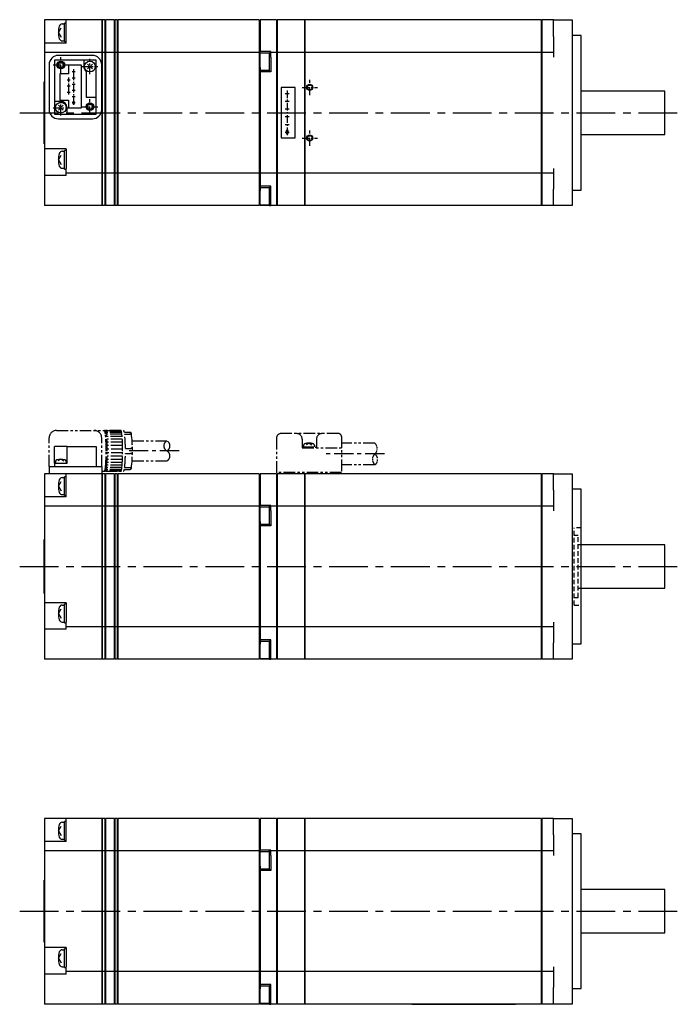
# Model space of a CAD drawing. Extents: x -306 to 401, y -142 to 177.
# Tile 2 of 3: x -179 to 35, y -142 to 177. Entities that reach past the tile are written whole.
import ezdxf

# ---------------------------------------------------------------- set-up
doc = ezdxf.new("R2010")
doc.units = 0
for name, pattern in [('CENTER', [2, 1.25, -0.25, 0.25, -0.25]), ('DASHED', [0.75, 0.5, -0.25]), ('PHANTOM', [2.5, 1.25, -0.25, 0.25, -0.25, 0.25, -0.25])]:
    doc.linetypes.add(name, pattern=pattern)
for name, color, linetype in [('CENTER', 6, 'CENTER'), ('DASHED', 6, 'DASHED'), ('OUTLINE', 7, 'CONTINUOUS'), ('PHANTOM', 3, 'PHANTOM'), ('THIN_LINE', 6, 'CONTINUOUS')]:
    doc.layers.add(name, color=color, linetype=linetype)

msp = doc.modelspace()

# ---------------------------------------------------------------- linework, layer by layer
at = {"layer": 'CENTER', "ltscale": 2}
for p, q in [((-165.2, 159.67), (-165.2, 164.67)), ((-155.8, 159.17), (-155.8, 164.17)), ((-167.7, 162.17), (-162.7, 162.17)), ((-161.51, 160.02), (-160.59, 160.02)), ((-161.05, 149.27), (-161.05, 160.77)), ((-158.3, 161.67), (-153.3, 161.67)), ((-163.11, 157.42), (-162.19, 157.42)), ((-162.65, 152.67), (-162.65, 158.17)), ((-161.51, 158.02), (-160.59, 158.02)), ((-161.51, 156.02), (-160.59, 156.02)), ((-84.75, 152.42), (-84.75, 157.42)), ((-163.11, 155.42), (-162.19, 155.42)), ((-163.11, 153.42), (-162.19, 153.42)), ((-161.51, 154.02), (-160.59, 154.02)), ((-92.65, 152.97), (-91.45, 152.97)), ((-92.05, 153.97), (-92.05, 139.47)), ((-87.25, 154.92), (-82.25, 154.92)), ((-165.2, 145.87), (-165.2, 150.87)), ((-161.51, 152.02), (-160.59, 152.02)), ((-161.51, 150.02), (-160.59, 150.02)), ((-155.8, 146.17), (-155.8, 151.17)), ((-92.65, 150.47), (-91.45, 150.47)), ((-167.7, 148.37), (-162.7, 148.37)), ((-158.3, 148.67), (-153.3, 148.67)), ((-92.65, 147.97), (-91.45, 147.97)), ((-92.65, 145.47), (-91.45, 145.47)), ((-92.65, 142.97), (-91.45, 142.97)), ((-92.65, 140.47), (-91.45, 140.47)), ((-84.75, 136.02), (-84.75, 141.02)), ((-87.25, 138.52), (-82.25, 138.52))]:
    msp.add_line(p, q, dxfattribs=at)
at = {"layer": 'CENTER', "ltscale": 10}
for p, q in [((-178.5, 146.72), (35, 146.72)), ((-178.5, 0), (35, 0)), ((-178.5, -111.45), (35, -111.45))]:
    msp.add_line(p, q, dxfattribs=at)
at = {"layer": 'CENTER', "ltscale": 5}
for p, q in [((-126.97, 37.4), (-143.07, 37.4)), ((-60.65, 36.4), (-80.06, 36.4))]:
    msp.add_line(p, q, dxfattribs=at)
at = {"layer": 'DASHED', "ltscale": 3}
for p, q in [((3, 12.5), (0.7, 12.5)), ((0.7, -12.5), (0.7, 12.5)), ((2, 10), (0.7, 10)), ((2, -10), (2, 10)), ((3, 7), (2, 7)), ((2, -7), (3, -7)), ((0.7, -10), (2, -10)), ((0.7, -12.5), (3, -12.5))]:
    msp.add_line(p, q, dxfattribs=at)
at = {"layer": 'OUTLINE'}
for p, q in [((-170.5, 176.72), (-170.5, 172.72)), ((-163.5, 176.72), (-170.5, 176.72)), ((-164.74, 175.47), (-164, 175.47)), ((-164, 172.72), (-164, 175.72)), ((-163.5, 175.72), (-164, 175.72)), ((-163.5, 175.22), (-163.5, 176.72)), ((-152, 176.72), (-163.5, 176.72)), ((-163.5, 172.22), (-163.5, 175.22)), ((-152, 176.72), (-152, 175.22)), ((-152, 175.72), (-151.8, 175.72)), ((-152, 175.22), (-152, 172.22)), ((-151.8, 176.72), (-151.8, 175.22)), ((-151, 176.72), (-151.8, 176.72)), ((-151.8, 175.22), (-151.8, 172.22)), ((-151, 176.72), (-151, 175.22)), ((-151, 175.72), (-150.8, 175.72)), ((-151, 175.22), (-151, 172.22)), ((-150.8, 176.72), (-150.8, 175.22)), ((-148, 176.72), (-150.8, 176.72)), ((-150.8, 175.22), (-150.8, 172.22)), ((-148, 176.72), (-148, 175.22)), ((-148, 175.72), (-147.8, 175.72)), ((-148, 175.22), (-148, 172.22)), ((-147.8, 176.72), (-147.8, 175.22)), ((-147, 176.72), (-147.8, 176.72)), ((-147.8, 175.22), (-147.8, 172.22)), ((-147, 176.72), (-147, 175.22)), ((-147, 175.72), (-146.8, 175.72)), ((-147, 175.22), (-147, 172.22)), ((-146.8, 176.72), (-146.8, 175.22)), ((-101.1, 176.72), (-146.8, 176.72)), ((-146.8, 175.22), (-146.8, 172.22)), ((-101.1, 176.72), (-101.1, 175.22)), ((-101.1, 175.72), (-100.8, 175.72)), ((-101.1, 175.22), (-101.1, 172.22)), ((-100.8, 176.72), (-100.8, 175.22)), ((-95.5, 176.72), (-100.8, 176.72)), ((-100.8, 175.22), (-100.8, 172.22)), ((-95.5, 176.72), (-95.5, 175.22)), ((-95.5, 175.72), (-95.3, 175.72)), ((-95.5, 175.22), (-95.5, 172.22)), ((-95.3, 176.72), (-95.3, 175.22)), ((-86.5, 176.72), (-95.3, 176.72)), ((-95.3, 175.22), (-95.3, 172.22)), ((-86.5, 176.72), (-86.5, 175.22)), ((-86.5, 175.72), (-86.3, 175.72)), ((-86.5, 175.22), (-86.5, 172.22)), ((-86.3, 176.72), (-86.3, 175.22)), ((-10, 176.72), (-86.3, 176.72)), ((-86.3, 175.22), (-86.3, 172.22)), ((-18.3, 176.82), (-51.8, 176.82)), ((-51.8, 176.82), (-51.8, 176.72)), ((-18.3, 176.82), (-18.3, 176.72)), ((-10, 176.72), (-10, 175.22)), ((-10, 175.72), (-9.8, 175.72)), ((-10, 175.22), (-10, 172.22)), ((-9.8, 176.72), (-9.8, 175.22)), ((-6, 176.72), (-9.8, 176.72)), ((-9.8, 175.22), (-9.8, 172.22)), ((-6, 171.42), (-6, 176.72)), ((-6, 176.72), (0, 176.72)), ((0, 176.72), (0, 171.42)), ((-170.5, 172.72), (-170.5, 169.22)), ((-166, 172.72), (-165.1, 174.22)), ((-166, 172.72), (-165.1, 171.21)), ((-164, 169.72), (-164, 172.72)), ((-163.5, 169.22), (-163.5, 172.22)), ((-152, 172.22), (-152, 166.22)), ((-151.8, 172.22), (-151.8, 166.22)), ((-151, 172.22), (-151, 166.22)), ((-150.8, 172.22), (-150.8, 166.22)), ((-148, 172.22), (-148, 166.22)), ((-147.8, 172.22), (-147.8, 166.22)), ((-147, 172.22), (-147, 166.22)), ((-146.8, 172.22), (-146.8, 166.22)), ((-101.1, 172.22), (-101.1, 166.22)), ((-100.8, 172.22), (-100.8, 166.49)), ((-95.5, 172.22), (-95.5, 166.22)), ((-95.3, 172.22), (-95.3, 166.22)), ((-86.5, 172.22), (-86.5, 166.22)), ((-86.3, 172.22), (-86.3, 166.22)), ((-10, 172.22), (-10, 166.22)), ((-9.8, 172.22), (-9.8, 166.22)), ((-170.5, 169.22), (-170.5, 166.22)), ((-163.5, 169.22), (-170.5, 169.22)), ((-164.74, 169.97), (-164, 169.97)), ((-164, 169.72), (-163.5, 169.72)), ((-6, 171.42), (-6, 164.72)), ((3, 171.72), (0, 171.72)), ((0, 171.42), (0, 122.02)), ((3, 121.72), (3, 171.72)), ((-170.5, 166.22), (-170.5, 164.72)), ((-152, 166.22), (-170.5, 166.22)), ((-152, 166.22), (-152, 164.72)), ((-151.8, 166.22), (-151.8, 164.72)), ((-151, 166.22), (-151.8, 166.22)), ((-151, 166.22), (-151, 164.72)), ((-150.8, 166.22), (-150.8, 164.72)), ((-148, 166.22), (-150.8, 166.22)), ((-148, 166.22), (-148, 164.72)), ((-147.8, 166.22), (-147.8, 164.72)), ((-147, 166.22), (-147.8, 166.22)), ((-147, 166.22), (-147, 164.72)), ((-146.8, 166.22), (-146.8, 164.72)), ((-101.1, 166.22), (-146.8, 166.22)), ((-101.1, 166.22), (-101.1, 164.72)), ((-100.8, 165.97), (-100.8, 166.49)), ((-97.3, 166.49), (-100.8, 166.49)), ((-100.8, 161.33), (-100.8, 165.97)), ((-97.8, 165.97), (-100.8, 165.97)), ((-97.8, 163.22), (-97.8, 166.22)), ((-97.3, 166.22), (-97.8, 166.22)), ((-97.3, 166.22), (-97.3, 166.49)), ((-97.3, 164.72), (-97.3, 166.22)), ((-95.5, 166.22), (-97.3, 166.22)), ((-95.5, 166.22), (-95.5, 164.72)), ((-95.3, 166.22), (-95.3, 164.72)), ((-86.5, 166.22), (-95.3, 166.22)), ((-86.5, 166.22), (-86.5, 164.72)), ((-86.3, 166.22), (-86.3, 164.72)), ((-10, 166.22), (-86.3, 166.22)), ((-10, 166.22), (-10, 164.72)), ((-9.8, 166.22), (-9.8, 164.72)), ((-6, 166.22), (-9.8, 166.22)), ((-170.5, 164.72), (-170.5, 135.02)), ((-157.8, 163.77), (-167.25, 163.77)), ((-167.25, 163.77), (-167.25, 150.37)), ((-155, 165.27), (-166, 165.27)), ((-153.75, 163.77), (-157.8, 163.77)), ((-157.8, 163.77), (-157.8, 161.67)), ((-155.02, 160.89), (-156.58, 162.45)), ((-155.02, 162.45), (-156.58, 160.89)), ((-153.75, 151.77), (-153.75, 163.77)), ((-152, 165.22), (-151.8, 165.22)), ((-152, 164.72), (-152, 162.27)), ((-151.8, 164.72), (-151.8, 128.72)), ((-151, 165.22), (-150.8, 165.22)), ((-151, 164.72), (-151, 128.72)), ((-150.8, 164.72), (-150.8, 128.72)), ((-148, 165.22), (-147.8, 165.22)), ((-148, 164.72), (-148, 128.72)), ((-147.8, 164.72), (-147.8, 128.72)), ((-147, 165.22), (-146.8, 165.22)), ((-147, 164.72), (-147, 128.72)), ((-146.8, 164.72), (-146.8, 128.72)), ((-101.1, 165.22), (-100.8, 165.22)), ((-101.1, 164.72), (-101.1, 128.72)), ((-97.8, 160.22), (-97.8, 163.22)), ((-97.3, 164.72), (-97.3, 163.22)), ((-97.3, 163.22), (-97.3, 159.92)), ((-95.5, 165.22), (-95.3, 165.22)), ((-95.5, 164.72), (-95.5, 128.72)), ((-95.3, 164.72), (-95.3, 128.72)), ((-86.5, 165.22), (-86.3, 165.22)), ((-86.5, 164.72), (-86.5, 128.72)), ((-86.3, 164.72), (-86.3, 128.72)), ((-10, 165.22), (-9.8, 165.22)), ((-10, 164.72), (-10, 128.72)), ((-9.8, 164.72), (-9.8, 128.72)), ((-169, 162.27), (-169, 147.77)), ((-165.5, 159.27), (-165.5, 150.77)), ((-162.7, 159.27), (-165.5, 159.27)), ((-162.7, 162.07), (-162.7, 159.27)), ((-158.5, 162.07), (-162.7, 162.07)), ((-158.5, 148.27), (-158.5, 162.07)), ((-157, 160.07), (-157, 151.77)), ((-152, 147.77), (-152, 162.27)), ((-100.8, 161.33), (-100.8, 159.92)), ((-100.8, 160.47), (-97.8, 160.47)), ((-97.3, 159.92), (-100.8, 159.92)), ((-100.8, 159.92), (-100.8, 128.72)), ((-97.8, 160.22), (-97.3, 160.22)), ((-170.6, 136.72), (-170.6, 156.72)), ((-170.6, 156.72), (-170.5, 156.72)), ((-89.45, 154.87), (-93.95, 154.87)), ((-93.95, 154.87), (-93.95, 138.57)), ((-89.45, 138.57), (-89.45, 154.87)), ((30, 153.72), (3, 153.72)), ((30, 139.72), (30, 153.72)), ((-167.25, 150.37), (-167.25, 146.27)), ((-165.2, 150.37), (-167.25, 150.37)), ((-165.5, 150.77), (-162.7, 150.77)), ((-162.7, 150.77), (-162.7, 148.27)), ((-160.8, 150.27), (-161.3, 150.27)), ((-161.3, 150.27), (-161.3, 149.77)), ((-161.3, 149.77), (-160.8, 149.77)), ((-160.8, 149.77), (-160.8, 150.27)), ((-157, 151.77), (-153.75, 151.77)), ((-153.75, 146.27), (-153.75, 151.77)), ((-164.42, 149.15), (-165.98, 147.59)), ((-164.42, 147.59), (-165.98, 149.15)), ((-163.2, 146.27), (-163.2, 148.37)), ((-162.7, 148.27), (-158.5, 148.27)), ((-152, 147.77), (-152, 128.72)), ((-167.25, 146.27), (-163.2, 146.27)), ((-166, 144.77), (-155, 144.77)), ((-163.2, 146.27), (-153.75, 146.27)), ((-92.35, 140.97), (-92.35, 139.97)), ((-91.75, 140.97), (-92.35, 140.97)), ((-91.75, 139.97), (-91.75, 140.97)), ((-93.95, 138.57), (-89.45, 138.57)), ((-92.35, 139.97), (-91.75, 139.97)), ((3, 139.72), (30, 139.72)), ((-170.6, 136.72), (-170.5, 136.72)), ((-170.5, 135.02), (-170.5, 131.52)), ((-163.5, 135.02), (-170.5, 135.02)), ((-164.74, 134.27), (-164, 134.27)), ((-164, 128.52), (-164, 134.52)), ((-163.5, 134.52), (-164, 134.52)), ((-163.5, 135.02), (-163.5, 128.72)), ((-170.5, 131.52), (-170.5, 126.41)), ((-166, 131.52), (-165.1, 133.02)), ((-166, 131.52), (-165.1, 130.01)), ((-164.74, 128.77), (-164, 128.77)), ((-164, 128.52), (-163.5, 128.52)), ((-163.5, 127.22), (-163.5, 128.72)), ((-152, 128.72), (-152, 127.22)), ((-152, 128.22), (-151.8, 128.22)), ((-151.8, 128.72), (-151.8, 127.22)), ((-151, 128.72), (-151, 127.22)), ((-151, 128.22), (-150.8, 128.22)), ((-150.8, 128.72), (-150.8, 127.22)), ((-148, 128.72), (-148, 127.22)), ((-148, 128.22), (-147.8, 128.22)), ((-147.8, 128.72), (-147.8, 127.22)), ((-147, 128.72), (-147, 127.22)), ((-147, 128.22), (-146.8, 128.22)), ((-146.8, 128.72), (-146.8, 127.22)), ((-101.1, 128.72), (-101.1, 127.22)), ((-101.1, 128.22), (-100.8, 128.22)), ((-100.8, 128.72), (-100.8, 127.22)), ((-95.5, 128.72), (-95.5, 127.22)), ((-95.5, 128.22), (-95.3, 128.22)), ((-95.3, 128.72), (-95.3, 127.22)), ((-86.5, 128.72), (-86.5, 127.22)), ((-86.5, 128.22), (-86.3, 128.22)), ((-86.3, 128.72), (-86.3, 127.22)), ((-10, 128.72), (-10, 127.22)), ((-10, 128.22), (-9.8, 128.22)), ((-9.8, 128.72), (-9.8, 127.22)), ((-6, 128.72), (-6, 122.02)), ((-170.5, 126.41), (-170.5, 121.22)), ((-163.5, 126.41), (-170.5, 126.41)), ((-163.5, 126.41), (-163.5, 127.22)), ((-152, 127.22), (-163.5, 127.22)), ((-152, 127.22), (-152, 121.22)), ((-151.8, 127.22), (-151.8, 121.22)), ((-151, 127.22), (-151.8, 127.22)), ((-151, 127.22), (-151, 121.22)), ((-150.8, 127.22), (-150.8, 121.22)), ((-148, 127.22), (-150.8, 127.22)), ((-148, 127.22), (-148, 121.22)), ((-147.8, 127.22), (-147.8, 121.22)), ((-147, 127.22), (-147.8, 127.22)), ((-147, 127.22), (-147, 121.22)), ((-146.8, 127.22), (-146.8, 121.22)), ((-101.1, 127.22), (-146.8, 127.22)), ((-101.1, 127.22), (-101.1, 121.22)), ((-100.8, 127.22), (-100.8, 123.02)), ((-95.5, 127.22), (-100.8, 127.22)), ((-95.5, 127.22), (-95.5, 121.22)), ((-95.3, 127.22), (-95.3, 121.22)), ((-86.5, 127.22), (-95.3, 127.22)), ((-86.5, 127.22), (-86.5, 121.22)), ((-86.3, 127.22), (-86.3, 121.22)), ((-10, 127.22), (-86.3, 127.22)), ((-10, 127.22), (-10, 121.22)), ((-9.8, 127.22), (-9.8, 121.22)), ((-6, 127.22), (-9.8, 127.22)), ((-170.5, 121.22), (-170.5, 118.22)), ((-152, 121.22), (-152, 118.22)), ((-151.8, 121.22), (-151.8, 118.22)), ((-151, 121.22), (-151, 118.22)), ((-150.8, 121.22), (-150.8, 118.22)), ((-148, 121.22), (-148, 118.22)), ((-147.8, 121.22), (-147.8, 118.22)), ((-147, 121.22), (-147, 118.22)), ((-146.8, 121.22), (-146.8, 118.22)), ((-101.1, 121.22), (-101.1, 118.22)), ((-97.3, 123.02), (-100.8, 123.02)), ((-100.8, 123.02), (-100.8, 121.59)), ((-97.8, 122.47), (-100.8, 122.47)), ((-100.8, 116.97), (-100.8, 121.59)), ((-97.8, 116.72), (-97.8, 122.72)), ((-97.3, 122.72), (-97.8, 122.72)), ((-97.3, 121.22), (-97.3, 123.02)), ((-97.3, 119.72), (-97.3, 121.22)), ((-95.5, 121.22), (-95.5, 118.22)), ((-95.3, 121.22), (-95.3, 118.22)), ((-86.5, 121.22), (-86.5, 118.22)), ((-86.3, 121.22), (-86.3, 118.22)), ((-10, 121.22), (-10, 118.22)), ((-9.8, 121.22), (-9.8, 118.22)), ((-6, 116.72), (-6, 122.02)), ((0, 122.02), (0, 116.72)), ((0, 121.72), (3, 121.72)), ((-170.5, 118.22), (-170.5, 116.72)), ((-152, 118.22), (-152, 116.72)), ((-151.8, 118.22), (-151.8, 116.72)), ((-151, 118.22), (-151, 116.72)), ((-150.8, 118.22), (-150.8, 116.72)), ((-148, 118.22), (-148, 116.72)), ((-147.8, 118.22), (-147.8, 116.72)), ((-147, 118.22), (-147, 116.72)), ((-146.8, 118.22), (-146.8, 116.72)), ((-101.1, 118.22), (-101.1, 116.72)), ((-97.3, 118.22), (-97.3, 119.72)), ((-97.3, 116.72), (-97.3, 118.22)), ((-95.5, 118.22), (-95.5, 116.72)), ((-95.3, 118.22), (-95.3, 116.72)), ((-86.5, 118.22), (-86.5, 116.72)), ((-86.3, 118.22), (-86.3, 116.72)), ((-10, 118.22), (-10, 116.72)), ((-9.8, 118.22), (-9.8, 116.72)), ((-152, 116.72), (-170.5, 116.72)), ((-152, 117.72), (-151.8, 117.72)), ((-151, 116.72), (-151.8, 116.72)), ((-151, 117.72), (-150.8, 117.72)), ((-148, 116.72), (-150.8, 116.72)), ((-148, 117.72), (-147.8, 117.72)), ((-147, 116.72), (-147.8, 116.72)), ((-147, 117.72), (-146.8, 117.72)), ((-101.1, 116.72), (-146.8, 116.72)), ((-101.1, 117.72), (-100.8, 117.72)), ((-100.8, 116.72), (-100.8, 116.97)), ((-100.8, 116.97), (-97.8, 116.97)), ((-97.8, 116.72), (-100.8, 116.72)), ((-97.8, 116.72), (-97.3, 116.72)), ((-95.5, 116.72), (-97.3, 116.72)), ((-95.5, 117.72), (-95.3, 117.72)), ((-86.5, 116.72), (-95.3, 116.72)), ((-86.5, 117.72), (-86.3, 117.72)), ((-10, 116.72), (-86.3, 116.72)), ((-10, 117.72), (-9.8, 117.72)), ((-6, 116.72), (-9.8, 116.72)), ((0, 116.72), (-6, 116.72)), ((-165.2, 38.8), (-167.25, 38.8)), ((-167.25, 33.4), (-167.25, 38.8)), ((-163.2, 38.8), (-165.2, 38.8)), ((-163.2, 38.8), (-153.75, 38.8)), ((-163.2, 33.4), (-163.2, 38.8)), ((-153.75, 38.8), (-153.75, 32.4)), ((-169, 32.4), (-166, 32.4)), ((-169, 32.4), (-169, 30)), ((-167.25, 33.4), (-167.25, 32.4)), ((-167.25, 33.4), (-163.2, 33.4)), ((-166.95, 33.93), (-166.95, 33.4)), ((-165.2, 34.7), (-166.14, 34.14)), ((-166, 32.4), (-155, 32.4)), ((-165.2, 34.7), (-164.26, 34.14)), ((-163.45, 33.93), (-163.45, 33.4)), ((-155, 32.4), (-152, 32.4)), ((-152, 32.4), (-152, 30)), ((-170.5, 30), (-170.5, 26)), ((-163.5, 30), (-170.5, 30)), ((-164.74, 28.75), (-164, 28.75)), ((-164, 26), (-164, 29)), ((-163.5, 29), (-164, 29)), ((-163.5, 28.5), (-163.5, 30)), ((-152, 30), (-163.5, 30)), ((-152, 30), (-152, 28.5)), ((-152, 29), (-151.8, 29)), ((-151.8, 30), (-151.8, 28.5)), ((-151, 30), (-151.8, 30)), ((-151, 30), (-151, 28.5)), ((-151, 29), (-150.8, 29)), ((-150.8, 30), (-150.8, 28.5)), ((-148, 30), (-150.8, 30)), ((-148, 30), (-148, 28.5)), ((-148, 29), (-147.8, 29)), ((-147.8, 30), (-147.8, 28.5)), ((-147, 30), (-147.8, 30)), ((-147, 30), (-147, 28.5)), ((-147, 29), (-146.8, 29)), ((-146.8, 30), (-146.8, 28.5)), ((-101.1, 30), (-146.8, 30)), ((-101.1, 30), (-101.1, 28.5)), ((-101.1, 29), (-100.8, 29)), ((-100.8, 30), (-100.8, 28.5)), ((-95.5, 30), (-100.8, 30)), ((-95.5, 30), (-95.5, 28.5)), ((-95.5, 29), (-95.3, 29)), ((-95.3, 30), (-95.3, 28.5)), ((-86.5, 30), (-95.3, 30)), ((-86.5, 30), (-86.5, 28.5)), ((-86.5, 29), (-86.3, 29)), ((-86.3, 30), (-86.3, 28.5)), ((-10, 30), (-86.3, 30)), ((-10, 30), (-10, 28.5)), ((-10, 29), (-9.8, 29)), ((-9.8, 30), (-9.8, 28.5)), ((-6, 30), (-9.8, 30)), ((-6, 24.7), (-6, 30)), ((-6, 30), (0, 30)), ((0, 30), (0, 24.7)), ((-170.5, 26), (-170.5, 22.5)), ((-166, 26), (-165.1, 27.5)), ((-166, 26), (-165.1, 24.5)), ((-164, 23), (-164, 26)), ((-163.5, 25.5), (-163.5, 28.5)), ((-163.5, 22.5), (-163.5, 25.5)), ((-152, 28.5), (-152, 25.5)), ((-152, 25.5), (-152, 19.5)), ((-151.8, 28.5), (-151.8, 25.5)), ((-151.8, 25.5), (-151.8, 19.5)), ((-151, 28.5), (-151, 25.5)), ((-151, 25.5), (-151, 19.5)), ((-150.8, 28.5), (-150.8, 25.5)), ((-150.8, 25.5), (-150.8, 19.5)), ((-148, 28.5), (-148, 25.5)), ((-148, 25.5), (-148, 19.5)), ((-147.8, 28.5), (-147.8, 25.5)), ((-147.8, 25.5), (-147.8, 19.5)), ((-147, 28.5), (-147, 25.5)), ((-147, 25.5), (-147, 19.5)), ((-146.8, 28.5), (-146.8, 25.5)), ((-146.8, 25.5), (-146.8, 19.5)), ((-101.1, 28.5), (-101.1, 25.5)), ((-101.1, 25.5), (-101.1, 19.5)), ((-100.8, 28.5), (-100.8, 25.5)), ((-100.8, 25.5), (-100.8, 19.78)), ((-95.5, 28.5), (-95.5, 25.5)), ((-95.5, 25.5), (-95.5, 19.5)), ((-95.3, 28.5), (-95.3, 25.5)), ((-95.3, 25.5), (-95.3, 19.5)), ((-86.5, 28.5), (-86.5, 25.5)), ((-86.5, 25.5), (-86.5, 19.5)), ((-86.3, 28.5), (-86.3, 25.5)), ((-86.3, 25.5), (-86.3, 19.5)), ((-10, 28.5), (-10, 25.5)), ((-10, 25.5), (-10, 19.5)), ((-9.8, 28.5), (-9.8, 25.5)), ((-9.8, 25.5), (-9.8, 19.5)), ((-170.5, 22.5), (-170.5, 19.5)), ((-163.5, 22.5), (-170.5, 22.5)), ((-164.74, 23.25), (-164, 23.25)), ((-164, 23), (-163.5, 23)), ((-6, 24.7), (-6, 18)), ((3, 25), (0, 25)), ((0, 24.7), (0, -24.7)), ((3, 0), (3, 25)), ((-170.5, 19.5), (-170.5, 18)), ((-152, 19.5), (-170.5, 19.5)), ((-152, 19.5), (-152, 18)), ((-151.8, 19.5), (-151.8, 18)), ((-151, 19.5), (-151.8, 19.5)), ((-151, 19.5), (-151, 18)), ((-148, 19.5), (-150.8, 19.5)), ((-150.8, 19.5), (-150.8, 18)), ((-148, 19.5), (-148, 18)), ((-147.8, 19.5), (-147.8, 18)), ((-147, 19.5), (-147.8, 19.5)), ((-147, 19.5), (-147, 18)), ((-101.1, 19.5), (-146.8, 19.5)), ((-146.8, 19.5), (-146.8, 18)), ((-101.1, 19.5), (-101.1, 18)), ((-100.8, 19.25), (-100.8, 19.78)), ((-97.3, 19.78), (-100.8, 19.78)), ((-100.8, 14.61), (-100.8, 19.25)), ((-97.8, 19.25), (-100.8, 19.25)), ((-97.8, 16.5), (-97.8, 19.5)), ((-97.3, 19.5), (-97.8, 19.5)), ((-97.3, 19.5), (-97.3, 19.78)), ((-97.3, 18), (-97.3, 19.5)), ((-95.5, 19.5), (-97.3, 19.5)), ((-95.5, 19.5), (-95.5, 18)), ((-95.3, 19.5), (-95.3, 18)), ((-86.5, 19.5), (-95.3, 19.5)), ((-86.5, 19.5), (-86.5, 18)), ((-10, 19.5), (-86.3, 19.5)), ((-86.3, 19.5), (-86.3, 18)), ((-10, 19.5), (-10, 18)), ((-6, 19.5), (-9.8, 19.5)), ((-9.8, 19.5), (-9.8, 18)), ((-170.5, 18), (-170.5, -11.7)), ((-152, 18.5), (-151.8, 18.5)), ((-152, 18), (-152, -18)), ((-151.8, 18), (-151.8, -18)), ((-151, 18.5), (-150.8, 18.5)), ((-151, 18), (-151, -18)), ((-150.8, 18), (-150.8, -18)), ((-148, 18.5), (-147.8, 18.5)), ((-148, 18), (-148, -18)), ((-147.8, 18), (-147.8, -18)), ((-147, 18.5), (-146.8, 18.5)), ((-147, 18), (-147, -18)), ((-146.8, 18), (-146.8, -18)), ((-101.1, 18.5), (-100.8, 18.5)), ((-101.1, 18), (-101.1, -18)), ((-97.8, 13.5), (-97.8, 16.5)), ((-97.3, 18), (-97.3, 16.5)), ((-97.3, 16.5), (-97.3, 13.2)), ((-95.5, 18.5), (-95.3, 18.5)), ((-95.5, 18), (-95.5, -18)), ((-95.3, 18), (-95.3, -18)), ((-86.5, 18.5), (-86.3, 18.5)), ((-86.5, 18), (-86.5, -18)), ((-86.3, 18), (-86.3, -18)), ((-10, 18.5), (-9.8, 18.5)), ((-10, 18), (-10, -18)), ((-9.8, 18), (-9.8, -18)), ((-100.8, 14.61), (-100.8, 13.2)), ((-100.8, 13.75), (-97.8, 13.75)), ((-97.3, 13.2), (-100.8, 13.2)), ((-100.8, 13.2), (-100.8, -18)), ((-97.8, 13.5), (-97.3, 13.5)), ((-170.6, -8.75), (-170.6, 8.75)), ((-170.6, 8.75), (-170.5, 8.75)), ((30, 7), (3, 7)), ((30, 0), (30, 7)), ((3, -25), (3, 0)), ((30, -7), (30, 0)), ((-170.6, -8.75), (-170.5, -8.75)), ((3, -7), (30, -7)), ((-170.5, -11.7), (-170.5, -15.2)), ((-163.5, -11.7), (-170.5, -11.7)), ((-164.74, -12.45), (-164, -12.45)), ((-164, -18.2), (-164, -12.2)), ((-163.5, -12.2), (-164, -12.2)), ((-163.5, -11.7), (-163.5, -18)), ((-170.5, -15.2), (-170.5, -20.3)), ((-166, -15.2), (-165.1, -13.7)), ((-166, -15.2), (-165.1, -16.7)), ((-164.74, -17.95), (-164, -17.95)), ((-164, -18.2), (-163.5, -18.2)), ((-163.5, -19.5), (-163.5, -18)), ((-152, -18), (-152, -19.5)), ((-152, -18.5), (-151.8, -18.5)), ((-151.8, -18), (-151.8, -19.5)), ((-151, -18), (-151, -19.5)), ((-151, -18.5), (-150.8, -18.5)), ((-150.8, -18), (-150.8, -19.5)), ((-148, -18), (-148, -19.5)), ((-148, -18.5), (-147.8, -18.5)), ((-147.8, -18), (-147.8, -19.5)), ((-147, -18), (-147, -19.5)), ((-147, -18.5), (-146.8, -18.5)), ((-146.8, -18), (-146.8, -19.5)), ((-101.1, -18), (-101.1, -19.5)), ((-101.1, -18.5), (-100.8, -18.5)), ((-100.8, -18), (-100.8, -19.5)), ((-95.5, -18), (-95.5, -19.5)), ((-95.5, -18.5), (-95.3, -18.5)), ((-95.3, -18), (-95.3, -19.5)), ((-86.5, -18), (-86.5, -19.5)), ((-86.5, -18.5), (-86.3, -18.5)), ((-86.3, -18), (-86.3, -19.5)), ((-10, -18), (-10, -19.5)), ((-10, -18.5), (-9.8, -18.5)), ((-9.8, -18), (-9.8, -19.5)), ((-6, -18), (-6, -24.7)), ((-170.5, -20.3), (-170.5, -25.5)), ((-163.5, -20.3), (-170.5, -20.3)), ((-163.5, -20.3), (-163.5, -19.5)), ((-152, -19.5), (-163.5, -19.5)), ((-152, -19.5), (-152, -25.5)), ((-151.8, -19.5), (-151.8, -25.5)), ((-151, -19.5), (-151.8, -19.5)), ((-151, -19.5), (-151, -25.5)), ((-150.8, -19.5), (-150.8, -25.5)), ((-148, -19.5), (-150.8, -19.5)), ((-148, -19.5), (-148, -25.5)), ((-147.8, -19.5), (-147.8, -25.5)), ((-147, -19.5), (-147.8, -19.5)), ((-147, -19.5), (-147, -25.5)), ((-146.8, -19.5), (-146.8, -25.5)), ((-101.1, -19.5), (-146.8, -19.5)), ((-101.1, -19.5), (-101.1, -25.5)), ((-100.8, -19.5), (-100.8, -23.7)), ((-95.5, -19.5), (-100.8, -19.5)), ((-95.5, -19.5), (-95.5, -25.5)), ((-95.3, -19.5), (-95.3, -25.5)), ((-86.5, -19.5), (-95.3, -19.5)), ((-86.5, -19.5), (-86.5, -25.5)), ((-86.3, -19.5), (-86.3, -25.5)), ((-10, -19.5), (-86.3, -19.5)), ((-10, -19.5), (-10, -25.5)), ((-9.8, -19.5), (-9.8, -25.5)), ((-6, -19.5), (-9.8, -19.5)), ((-97.3, -23.7), (-100.8, -23.7)), ((-100.8, -23.7), (-100.8, -25.12)), ((-97.8, -24.25), (-100.8, -24.25)), ((-100.8, -29.75), (-100.8, -25.12)), ((-97.8, -30), (-97.8, -24)), ((-97.3, -24), (-97.8, -24)), ((-97.3, -25.5), (-97.3, -23.7)), ((-6, -30), (-6, -24.7)), ((0, -24.7), (0, -30)), ((0, -25), (3, -25)), ((-170.5, -25.5), (-170.5, -28.5)), ((-170.5, -28.5), (-170.5, -30)), ((-152, -25.5), (-152, -28.5)), ((-152, -28.5), (-152, -30)), ((-151.8, -25.5), (-151.8, -28.5)), ((-151.8, -28.5), (-151.8, -30)), ((-151, -25.5), (-151, -28.5)), ((-151, -28.5), (-151, -30)), ((-150.8, -25.5), (-150.8, -28.5)), ((-150.8, -28.5), (-150.8, -30)), ((-148, -25.5), (-148, -28.5)), ((-148, -28.5), (-148, -30)), ((-147.8, -25.5), (-147.8, -28.5)), ((-147.8, -28.5), (-147.8, -30)), ((-147, -25.5), (-147, -28.5)), ((-147, -28.5), (-147, -30)), ((-146.8, -25.5), (-146.8, -28.5)), ((-146.8, -28.5), (-146.8, -30)), ((-101.1, -25.5), (-101.1, -28.5)), ((-101.1, -28.5), (-101.1, -30)), ((-97.3, -27), (-97.3, -25.5)), ((-97.3, -28.5), (-97.3, -27)), ((-97.3, -30), (-97.3, -28.5)), ((-95.5, -25.5), (-95.5, -28.5)), ((-95.5, -28.5), (-95.5, -30)), ((-95.3, -25.5), (-95.3, -28.5)), ((-95.3, -28.5), (-95.3, -30)), ((-86.5, -25.5), (-86.5, -28.5)), ((-86.5, -28.5), (-86.5, -30)), ((-86.3, -25.5), (-86.3, -28.5)), ((-86.3, -28.5), (-86.3, -30)), ((-10, -25.5), (-10, -28.5)), ((-10, -28.5), (-10, -30)), ((-9.8, -25.5), (-9.8, -28.5)), ((-9.8, -28.5), (-9.8, -30)), ((-152, -30), (-170.5, -30)), ((-152, -29), (-151.8, -29)), ((-151, -30), (-151.8, -30)), ((-151, -29), (-150.8, -29)), ((-148, -30), (-150.8, -30)), ((-148, -29), (-147.8, -29)), ((-147, -30), (-147.8, -30)), ((-147, -29), (-146.8, -29)), ((-101.1, -30), (-146.8, -30)), ((-101.1, -29), (-100.8, -29)), ((-100.8, -30), (-100.8, -29.75)), ((-100.8, -29.75), (-97.8, -29.75)), ((-97.8, -30), (-100.8, -30)), ((-97.8, -30), (-97.3, -30)), ((-95.5, -30), (-97.3, -30)), ((-95.5, -29), (-95.3, -29)), ((-86.5, -30), (-95.3, -30)), ((-86.5, -29), (-86.3, -29)), ((-10, -30), (-86.3, -30)), ((-10, -29), (-9.8, -29)), ((-6, -30), (-9.8, -30)), ((0, -30), (-6, -30)), ((-170.5, -81.45), (-170.5, -85.45)), ((-163.5, -81.45), (-170.5, -81.45)), ((-164.74, -82.7), (-164, -82.7)), ((-164, -85.45), (-164, -82.45)), ((-163.5, -82.45), (-164, -82.45)), ((-163.5, -82.95), (-163.5, -81.45)), ((-152, -81.45), (-163.5, -81.45)), ((-152, -81.45), (-152, -82.95)), ((-152, -82.45), (-151.8, -82.45)), ((-151.8, -81.45), (-151.8, -82.95)), ((-151, -81.45), (-151.8, -81.45)), ((-151, -81.45), (-151, -82.95)), ((-151, -82.45), (-150.8, -82.45)), ((-150.8, -81.45), (-150.8, -82.95)), ((-148, -81.45), (-150.8, -81.45)), ((-148, -81.45), (-148, -82.95)), ((-148, -82.45), (-147.8, -82.45)), ((-147.8, -81.45), (-147.8, -82.95)), ((-147, -81.45), (-147.8, -81.45)), ((-147, -81.45), (-147, -82.95)), ((-147, -82.45), (-146.8, -82.45)), ((-146.8, -81.45), (-146.8, -82.95)), ((-101.1, -81.45), (-146.8, -81.45)), ((-101.1, -81.45), (-101.1, -82.95)), ((-101.1, -82.45), (-100.8, -82.45)), ((-100.8, -81.45), (-100.8, -82.95)), ((-95.5, -81.45), (-100.8, -81.45)), ((-95.5, -81.45), (-95.5, -82.95)), ((-95.5, -82.45), (-95.3, -82.45)), ((-95.3, -81.45), (-95.3, -82.95)), ((-86.5, -81.45), (-95.3, -81.45)), ((-86.5, -81.45), (-86.5, -82.95)), ((-86.5, -82.45), (-86.3, -82.45)), ((-86.3, -81.45), (-86.3, -82.95)), ((-10, -81.45), (-86.3, -81.45)), ((-10, -81.45), (-10, -82.95)), ((-10, -82.45), (-9.8, -82.45)), ((-9.8, -81.45), (-9.8, -82.95)), ((-6, -81.45), (-9.8, -81.45)), ((-6, -86.75), (-6, -81.45)), ((-6, -81.45), (0, -81.45)), ((0, -81.45), (0, -86.75)), ((-170.5, -85.45), (-170.5, -88.95)), ((-166, -85.45), (-165.1, -83.94)), ((-166, -85.45), (-165.1, -86.95)), ((-164, -88.45), (-164, -85.45)), ((-163.5, -85.95), (-163.5, -82.95)), ((-163.5, -88.95), (-163.5, -85.95)), ((-152, -82.95), (-152, -85.95)), ((-152, -85.95), (-152, -91.95)), ((-151.8, -82.95), (-151.8, -85.95)), ((-151.8, -85.95), (-151.8, -91.95)), ((-151, -82.95), (-151, -85.95)), ((-151, -85.95), (-151, -91.95)), ((-150.8, -82.95), (-150.8, -85.95)), ((-150.8, -85.95), (-150.8, -91.95)), ((-148, -82.95), (-148, -85.95)), ((-148, -85.95), (-148, -91.95)), ((-147.8, -82.95), (-147.8, -85.95)), ((-147.8, -85.95), (-147.8, -91.95)), ((-147, -82.95), (-147, -85.95)), ((-147, -85.95), (-147, -91.95)), ((-146.8, -82.95), (-146.8, -85.95)), ((-146.8, -85.95), (-146.8, -91.95)), ((-101.1, -82.95), (-101.1, -85.95)), ((-101.1, -85.95), (-101.1, -91.95)), ((-100.8, -82.95), (-100.8, -85.95)), ((-100.8, -85.95), (-100.8, -91.67)), ((-95.5, -82.95), (-95.5, -85.95)), ((-95.5, -85.95), (-95.5, -91.95)), ((-95.3, -82.95), (-95.3, -85.95)), ((-95.3, -85.95), (-95.3, -91.95)), ((-86.5, -82.95), (-86.5, -85.95)), ((-86.5, -85.95), (-86.5, -91.95)), ((-86.3, -82.95), (-86.3, -85.95)), ((-86.3, -85.95), (-86.3, -91.95)), ((-10, -82.95), (-10, -85.95)), ((-10, -85.95), (-10, -91.95)), ((-9.8, -82.95), (-9.8, -85.95)), ((-9.8, -85.95), (-9.8, -91.95)), ((-170.5, -88.95), (-170.5, -91.95)), ((-163.5, -88.95), (-170.5, -88.95)), ((-164.74, -88.2), (-164, -88.2)), ((-164, -88.45), (-163.5, -88.45)), ((-6, -86.75), (-6, -93.45)), ((3, -86.45), (0, -86.45)), ((0, -86.75), (0, -136.15)), ((3, -136.45), (3, -86.45)), ((-170.5, -91.95), (-170.5, -93.45)), ((-152, -91.95), (-170.5, -91.95)), ((-152, -91.95), (-152, -93.45)), ((-151.8, -91.95), (-151.8, -93.45)), ((-151, -91.95), (-151.8, -91.95)), ((-151, -91.95), (-151, -93.45)), ((-150.8, -91.95), (-150.8, -93.45)), ((-148, -91.95), (-150.8, -91.95)), ((-148, -91.95), (-148, -93.45)), ((-147.8, -91.95), (-147.8, -93.45)), ((-147, -91.95), (-147.8, -91.95)), ((-147, -91.95), (-147, -93.45)), ((-146.8, -91.95), (-146.8, -93.45)), ((-101.1, -91.95), (-146.8, -91.95)), ((-101.1, -91.95), (-101.1, -93.45)), ((-100.8, -92.2), (-100.8, -91.67)), ((-97.3, -91.67), (-100.8, -91.67)), ((-100.8, -96.83), (-100.8, -92.2)), ((-97.8, -92.2), (-100.8, -92.2)), ((-97.8, -94.95), (-97.8, -91.95)), ((-97.3, -91.95), (-97.8, -91.95)), ((-97.3, -91.95), (-97.3, -91.67)), ((-97.3, -93.45), (-97.3, -91.95)), ((-95.5, -91.95), (-97.3, -91.95)), ((-95.5, -91.95), (-95.5, -93.45)), ((-95.3, -91.95), (-95.3, -93.45)), ((-86.5, -91.95), (-95.3, -91.95)), ((-86.5, -91.95), (-86.5, -93.45)), ((-86.3, -91.95), (-86.3, -93.45)), ((-10, -91.95), (-86.3, -91.95)), ((-10, -91.95), (-10, -93.45)), ((-9.8, -91.95), (-9.8, -93.45)), ((-6, -91.95), (-9.8, -91.95)), ((-170.5, -93.45), (-170.5, -123.15)), ((-152, -92.95), (-151.8, -92.95)), ((-152, -93.45), (-152, -129.45)), ((-151.8, -93.45), (-151.8, -129.45)), ((-151, -92.95), (-150.8, -92.95)), ((-151, -93.45), (-151, -129.45)), ((-150.8, -93.45), (-150.8, -129.45)), ((-148, -92.95), (-147.8, -92.95)), ((-148, -93.45), (-148, -129.45)), ((-147.8, -93.45), (-147.8, -129.45)), ((-147, -92.95), (-146.8, -92.95)), ((-147, -93.45), (-147, -129.45)), ((-146.8, -93.45), (-146.8, -129.45)), ((-101.1, -92.95), (-100.8, -92.95)), ((-101.1, -93.45), (-101.1, -129.45)), ((-97.8, -97.95), (-97.8, -94.95)), ((-97.3, -93.45), (-97.3, -94.95)), ((-97.3, -94.95), (-97.3, -98.25)), ((-95.5, -92.95), (-95.3, -92.95)), ((-95.5, -93.45), (-95.5, -129.45)), ((-95.3, -93.45), (-95.3, -129.45)), ((-86.5, -92.95), (-86.3, -92.95)), ((-86.5, -93.45), (-86.5, -129.45)), ((-86.3, -93.45), (-86.3, -129.45)), ((-10, -92.95), (-9.8, -92.95)), ((-10, -93.45), (-10, -129.45)), ((-9.8, -93.45), (-9.8, -129.45)), ((-100.8, -96.83), (-100.8, -98.25)), ((-100.8, -97.7), (-97.8, -97.7)), ((-100.8, -98.25), (-100.8, -129.45)), ((-97.3, -98.25), (-100.8, -98.25)), ((-97.8, -97.95), (-97.3, -97.95)), ((-170.6, -121.45), (-170.6, -101.45)), ((-170.6, -101.45), (-170.5, -101.45)), ((30, -104.45), (3, -104.45)), ((30, -118.45), (30, -104.45)), ((3, -118.45), (30, -118.45)), ((-170.6, -121.45), (-170.5, -121.45)), ((-170.5, -123.15), (-170.5, -126.65)), ((-163.5, -123.15), (-170.5, -123.15)), ((-164.74, -123.9), (-164, -123.9)), ((-164, -129.65), (-164, -123.65)), ((-163.5, -123.65), (-164, -123.65)), ((-163.5, -123.15), (-163.5, -129.45)), ((-170.5, -126.65), (-170.5, -131.75)), ((-166, -126.65), (-165.1, -125.14)), ((-166, -126.65), (-165.1, -128.15)), ((-164.74, -129.4), (-164, -129.4)), ((-164, -129.65), (-163.5, -129.65)), ((-163.5, -130.95), (-163.5, -129.45)), ((-152, -129.45), (-152, -130.95)), ((-152, -129.95), (-151.8, -129.95)), ((-151.8, -129.45), (-151.8, -130.95)), ((-151, -129.45), (-151, -130.95)), ((-151, -129.95), (-150.8, -129.95)), ((-150.8, -129.45), (-150.8, -130.95)), ((-148, -129.45), (-148, -130.95)), ((-148, -129.95), (-147.8, -129.95)), ((-147.8, -129.45), (-147.8, -130.95)), ((-147, -129.45), (-147, -130.95)), ((-147, -129.95), (-146.8, -129.95)), ((-146.8, -129.45), (-146.8, -130.95)), ((-101.1, -129.45), (-101.1, -130.95)), ((-101.1, -129.95), (-100.8, -129.95)), ((-100.8, -129.45), (-100.8, -130.95)), ((-95.5, -129.45), (-95.5, -130.95)), ((-95.5, -129.95), (-95.3, -129.95)), ((-95.3, -129.45), (-95.3, -130.95)), ((-86.5, -129.45), (-86.5, -130.95)), ((-86.5, -129.95), (-86.3, -129.95)), ((-86.3, -129.45), (-86.3, -130.95)), ((-10, -129.45), (-10, -130.95)), ((-10, -129.95), (-9.8, -129.95)), ((-9.8, -129.45), (-9.8, -130.95)), ((-6, -129.45), (-6, -136.15)), ((-170.5, -131.75), (-170.5, -136.95)), ((-163.5, -131.75), (-170.5, -131.75)), ((-163.5, -131.75), (-163.5, -130.95)), ((-152, -130.95), (-163.5, -130.95)), ((-152, -130.95), (-152, -136.95)), ((-151.8, -130.95), (-151.8, -136.95)), ((-151, -130.95), (-151.8, -130.95)), ((-151, -130.95), (-151, -136.95)), ((-150.8, -130.95), (-150.8, -136.95)), ((-148, -130.95), (-150.8, -130.95)), ((-148, -130.95), (-148, -136.95)), ((-147.8, -130.95), (-147.8, -136.95)), ((-147, -130.95), (-147.8, -130.95)), ((-147, -130.95), (-147, -136.95)), ((-146.8, -130.95), (-146.8, -136.95)), ((-101.1, -130.95), (-146.8, -130.95)), ((-101.1, -130.95), (-101.1, -136.95)), ((-100.8, -130.95), (-100.8, -135.15)), ((-95.5, -130.95), (-100.8, -130.95)), ((-95.5, -130.95), (-95.5, -136.95)), ((-95.3, -130.95), (-95.3, -136.95)), ((-86.5, -130.95), (-95.3, -130.95)), ((-86.5, -130.95), (-86.5, -136.95)), ((-86.3, -130.95), (-86.3, -136.95)), ((-10, -130.95), (-86.3, -130.95)), ((-10, -130.95), (-10, -136.95)), ((-9.8, -130.95), (-9.8, -136.95)), ((-6, -130.95), (-9.8, -130.95)), ((-97.3, -135.15), (-100.8, -135.15)), ((-100.8, -135.15), (-100.8, -136.57)), ((-97.8, -135.7), (-100.8, -135.7)), ((-100.8, -141.2), (-100.8, -136.57)), ((-97.8, -141.45), (-97.8, -135.45)), ((-97.3, -135.45), (-97.8, -135.45)), ((-97.3, -136.95), (-97.3, -135.15)), ((-6, -141.45), (-6, -136.15)), ((0, -136.15), (0, -141.45)), ((0, -136.45), (3, -136.45)), ((-170.5, -136.95), (-170.5, -139.95)), ((-170.5, -139.95), (-170.5, -141.45)), ((-152, -136.95), (-152, -139.95)), ((-152, -139.95), (-152, -141.45)), ((-151.8, -136.95), (-151.8, -139.95)), ((-151.8, -139.95), (-151.8, -141.45)), ((-151, -136.95), (-151, -139.95)), ((-151, -139.95), (-151, -141.45)), ((-150.8, -136.95), (-150.8, -139.95)), ((-150.8, -139.95), (-150.8, -141.45)), ((-148, -136.95), (-148, -139.95)), ((-148, -139.95), (-148, -141.45)), ((-147.8, -136.95), (-147.8, -139.95)), ((-147.8, -139.95), (-147.8, -141.45)), ((-147, -136.95), (-147, -139.95)), ((-147, -139.95), (-147, -141.45)), ((-146.8, -136.95), (-146.8, -139.95)), ((-146.8, -139.95), (-146.8, -141.45)), ((-101.1, -136.95), (-101.1, -139.95)), ((-101.1, -139.95), (-101.1, -141.45)), ((-97.3, -138.45), (-97.3, -136.95)), ((-97.3, -139.95), (-97.3, -138.45)), ((-97.3, -141.45), (-97.3, -139.95)), ((-95.5, -136.95), (-95.5, -139.95)), ((-95.5, -139.95), (-95.5, -141.45)), ((-95.3, -136.95), (-95.3, -139.95)), ((-95.3, -139.95), (-95.3, -141.45)), ((-86.5, -136.95), (-86.5, -139.95)), ((-86.5, -139.95), (-86.5, -141.45)), ((-86.3, -136.95), (-86.3, -139.95)), ((-86.3, -139.95), (-86.3, -141.45)), ((-10, -136.95), (-10, -139.95)), ((-10, -139.95), (-10, -141.45)), ((-9.8, -136.95), (-9.8, -139.95)), ((-9.8, -139.95), (-9.8, -141.45)), ((-152, -141.45), (-170.5, -141.45)), ((-152, -140.45), (-151.8, -140.45)), ((-151, -141.45), (-151.8, -141.45)), ((-151, -140.45), (-150.8, -140.45)), ((-148, -141.45), (-150.8, -141.45)), ((-148, -140.45), (-147.8, -140.45)), ((-147, -141.45), (-147.8, -141.45)), ((-147, -140.45), (-146.8, -140.45)), ((-101.1, -141.45), (-146.8, -141.45)), ((-101.1, -140.45), (-100.8, -140.45)), ((-100.8, -141.45), (-100.8, -141.2)), ((-100.8, -141.2), (-97.8, -141.2)), ((-97.8, -141.45), (-100.8, -141.45)), ((-97.8, -141.45), (-97.3, -141.45)), ((-95.5, -141.45), (-97.3, -141.45)), ((-95.5, -140.45), (-95.3, -140.45)), ((-86.5, -141.45), (-95.3, -141.45)), ((-86.5, -140.45), (-86.3, -140.45)), ((-10, -141.45), (-86.3, -141.45)), ((-51.8, -141.55), (-51.8, -141.45)), ((-51.8, -141.55), (-18.3, -141.55)), ((-18.3, -141.55), (-18.3, -141.45)), ((-10, -140.45), (-9.8, -140.45)), ((-6, -141.45), (-9.8, -141.45)), ((0, -141.45), (-6, -141.45))]:
    msp.add_line(p, q, dxfattribs=at)
for centre, radius in [((-165.2, 162.17), 1.25), ((-165.2, 162.17), 0.8), ((-155.8, 161.67), 1.75), ((-84.75, 154.92), 0.8), ((-165.2, 148.37), 1.75), ((-155.8, 148.67), 1.25), ((-155.8, 148.67), 0.8), ((-84.75, 138.52), 0.8)]:
    msp.add_circle(centre, radius, dxfattribs=at)
for centre, radius, start, end in [((-164.74, 174.47), 1, 90, 163.0422), ((-159, 172.72), 7, 163.0422, 196.9578), ((-164.74, 170.97), 1, 196.9578, 270), ((-166, 162.27), 3, 90, 180), ((-155, 162.27), 3, 0, 90), ((-155.8, 161.67), 2, 180, 233.1301), ((-165.2, 148.37), 2, 0, 90), ((-166, 147.77), 3, 180, 270), ((-155, 147.77), 3, 270, 0), ((-164.74, 133.27), 1, 90, 163.0422), ((-159, 131.52), 7, 163.0422, 196.9578), ((-164.74, 129.77), 1, 196.9578, 270), ((-166.35, 33.93), 0.6, 107.1498, 180), ((-165.2, 30.2), 4.5, 72.8502, 107.1498), ((-164.05, 33.93), 0.6, 0, 72.8502), ((-164.74, 27.75), 1, 90, 163.0422), ((-159, 26), 7, 163.0422, 196.9578), ((-164.74, 24.25), 1, 196.9578, 270), ((-164.74, -13.45), 1, 90, 163.0422), ((-159, -15.2), 7, 163.0422, 196.9578), ((-164.74, -16.95), 1, 196.9578, 270), ((-164.74, -83.7), 1, 90, 163.0422), ((-159, -85.45), 7, 163.0422, 196.9578), ((-164.74, -87.2), 1, 196.9578, 270), ((-164.74, -124.9), 1, 90, 163.0422), ((-159, -126.65), 7, 163.0422, 196.9578), ((-164.74, -128.4), 1, 196.9578, 270)]:
    msp.add_arc(centre, radius, start, end, dxfattribs=at)
at = {"layer": 'PHANTOM', "ltscale": 3}
for p, q in [((-169, 32.4), (-169, 41.6)), ((-166.6, 44), (-151.14, 44)), ((-152, 32.4), (-152, 41.6)), ((-150.85, 43.98), (-151.01, 43.81)), ((-150.8, 44), (-144.92, 44)), ((-145.77, 43.97), (-150.75, 43.97)), ((-145.67, 43.78), (-150.65, 43.78)), ((-145.57, 43.38), (-150.55, 43.38)), ((-145.49, 42.81), (-150.47, 42.81)), ((-145.42, 42.07), (-150.4, 42.07)), ((-144.92, 44), (-144.86, 43.96)), ((-144.86, 43.96), (-144.8, 43.85)), ((-144.68, 43.4), (-142.95, 43.4)), ((-144.59, 42.8), (-142.86, 42.8)), ((-95.5, 41.6), (-95.5, 30)), ((-75.5, 43), (-94, 43)), ((-74.5, 42.1), (-74.5, 30)), ((-145.35, 41.19), (-150.33, 41.19)), ((-145.29, 40.19), (-150.27, 40.19)), ((-145.25, 39.11), (-150.23, 39.11)), ((-142.14, 40.65), (-130.93, 40.65)), ((-87.2, 41.2), (-87.2, 38.4)), ((-87.2, 38.4), (-74.5, 38.4)), ((-87.15, 38.7), (-87.15, 38.4)), ((-87.15, 38.7), (-82.85, 38.7)), ((-86.75, 39.23), (-86.75, 38.7)), ((-85, 39.9), (-85.94, 39.34)), ((-85, 39.9), (-84.06, 39.34)), ((-83.25, 39.23), (-83.25, 38.7)), ((-82.85, 38.7), (-82.85, 38.4)), ((-82.6, 41.2), (-82.6, 38.4)), ((-63.7, 39.9), (-74.5, 39.9)), ((-145.25, 35.69), (-150.23, 35.69)), ((-145.24, 37.98), (-150.22, 37.98)), ((-145.24, 36.82), (-150.22, 36.82)), ((-144.35, 38.2), (-142.67, 38.2)), ((-144.35, 36.6), (-142.67, 36.6)), ((-145.49, 31.99), (-150.47, 31.99)), ((-145.42, 32.73), (-150.4, 32.73)), ((-145.35, 33.61), (-150.33, 33.61)), ((-145.29, 34.61), (-150.27, 34.61)), ((-144.59, 32), (-142.86, 32)), ((-142.14, 34.15), (-130.93, 34.15)), ((-63.7, 32.9), (-74.5, 32.9)), ((-152, 30.8), (-151.14, 30.8)), ((-150.99, 30.97), (-150.8, 30.8)), ((-150.8, 30.8), (-144.92, 30.8)), ((-145.77, 30.83), (-150.75, 30.83)), ((-145.67, 31.02), (-150.65, 31.02)), ((-145.57, 31.42), (-150.55, 31.42)), ((-144.92, 30.8), (-144.86, 30.84)), ((-144.86, 30.84), (-144.8, 30.95)), ((-144.68, 31.4), (-142.95, 31.4)), ((-74.5, 30.4), (-95.5, 30.4))]:
    msp.add_line(p, q, dxfattribs=at)
for centre, radius, start, end in [((-166.6, 41.6), 2.4, 90, 180), ((-154.4, 41.6), 2.4, 0, 90), ((-151.18, 43.84), 0.164, 17.0492, 78.7903), ((-154.21, 42.68), 3.41, 4.4442, 20.6484), ((-151.31, 44.97), 1.1, 295.0676, 297.9753), ((-197.23, 37.94), 46.69, 359.3248, 6.1616), ((-150.83, 43.86), 0.142, 15.0047, 74.7766), ((-153.89, 42.7), 3.41, 4.4442, 20.6484), ((-196.9, 37.95), 46.69, 359.3248, 6.1616), ((-145.85, 43.86), 0.142, 15.0047, 74.7766), ((-148.91, 42.7), 3.41, 4.4442, 20.6484), ((-191.92, 37.95), 46.69, 359.3248, 6.1616), ((-147.24, 42.97), 2.59, 9.5062, 19.7508), ((-190.87, 38.08), 46.53, 0.1524, 5.8272), ((-142.95, 42.8), 0.6, 23.2768, 90), ((-142.86, 42.2), 0.6, 27.9776, 90), ((-188.51, 37.4), 46.45, 353.0301, 6.9699), ((-94, 41.5), 1.5, 90, 180), ((-89, 41.2), 1.8, 0, 90), ((-80.8, 41.2), 1.8, 90, 180), ((-75.5, 42), 1, 0, 90), ((-142.67, 38.8), 0.6, 270, 352.6378), ((-130.07, 39.02), 1.84, 118.0725, 241.9275), ((-131.8, 39.02), 1.84, 298.0725, 61.9275), ((-86.15, 39.13), 0.6, 107.1498, 180), ((-85, 35.4), 4.5, 72.8502, 107.1498), ((-83.85, 39.13), 0.6, 0, 72.8502), ((-197.23, 36.84), 46.69, 353.8384, 0.6752), ((-196.9, 36.85), 46.69, 353.8384, 0.6752), ((-191.92, 36.85), 46.69, 353.8384, 0.6752), ((-190.87, 36.72), 46.53, 354.1728, 359.8476), ((-142.67, 36), 0.6, 7.3622, 90), ((-131.8, 35.77), 1.84, 298.0725, 61.9275), ((-153.89, 32.1), 3.41, 339.3516, 355.5558), ((-148.91, 32.1), 3.41, 339.3516, 355.5558), ((-142.86, 32.6), 0.6, 270, 332.0224), ((-151.13, 30.91), 0.108, 260.355, 349.7789), ((-154.21, 32.09), 3.41, 339.3516, 355.5558), ((-150.83, 30.94), 0.142, 285.2234, 344.9953), ((-145.85, 30.94), 0.142, 285.2234, 344.9953), ((-147.24, 31.83), 2.59, 340.2492, 350.4938), ((-142.95, 32), 0.6, 270, 336.7232)]:
    msp.add_arc(centre, radius, start, end, dxfattribs=at)
at = {"layer": 'PHANTOM'}
for centre, radius, start, end in [((-65.44, 38.16), 2.47, 317.1979, 45), ((-62.14, 34.66), 2.35, 129.4471, 228.5882), ((-65.02, 34.65), 2.2, 307.1453, 52.7827)]:
    msp.add_arc(centre, radius, start, end, dxfattribs=at)
at = {"layer": 'THIN_LINE'}
for centre in [(-165.2, 162.17), (-84.75, 154.92), (-155.8, 148.67), (-84.75, 138.52)]:
    msp.add_circle(centre, 1, dxfattribs=at)

doc.saveas('drawing.dxf')
